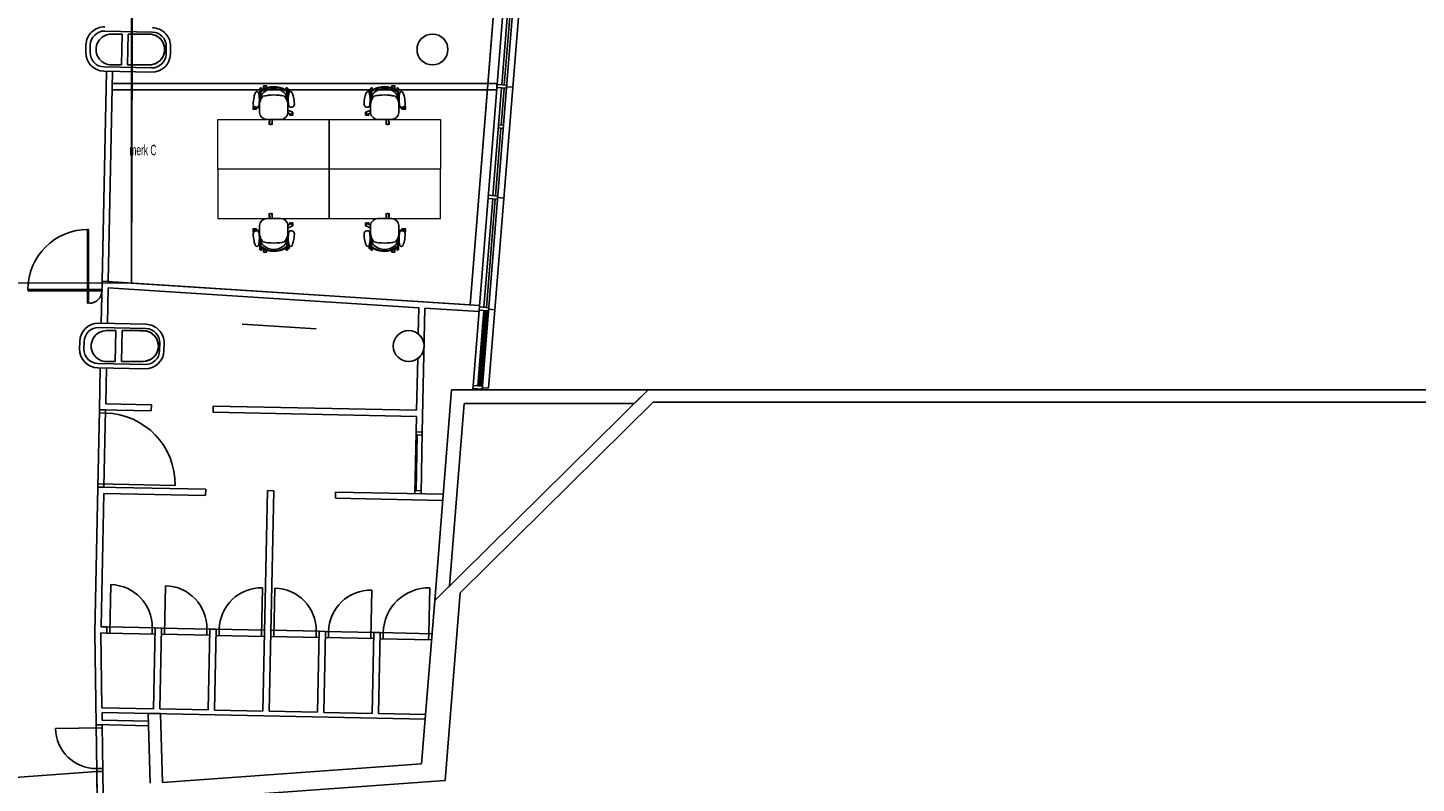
# Model space of a CAD drawing. Header units: millimetres. Extents: x -1028 to 65307, y -49677 to 1140.
# Tile 4 of 8: x 19504 to 41978, y -30776 to -18548. Entities that reach past the tile are written whole.
import ezdxf
from ezdxf.enums import TextEntityAlignment as Align

# ---------------------------------------------------------------- set-up
doc = ezdxf.new("R2010")
doc.units = ezdxf.units.MM
doc.header["$LTSCALE"] = 200
doc.header["$MEASUREMENT"] = 0
for name, color, linetype in [('AHREND', 8, 'CONTINUOUS'), ('furniture', 8, 'CONTINUOUS'), ('IMPORTED_2DE_', 8, 'CONTINUOUS'), ('NIEUW_2DE', 8, 'CONTINUOUS'), ('orlando', 8, 'CONTINUOUS')]:
    doc.layers.add(name, color=color, linetype=linetype)
doc.styles.get("Standard").update_dxf_attribs({"font": 'txt', "width": 0.6})

# ---------------------------------------------------------------- blocks, each defined once
blk = doc.blocks.new('A$C547B0E46')
at = {"layer": 'orlando', "linetype": 'Continuous', "lineweight": 0}
for points in [[(0, 0), (-800, 0), (-800, -1800), (0, -1800)], [(0, 0), (800, 0), (800, -1800), (0, -1800)]]:
    blk.add_lwpolyline(points, close=True, dxfattribs=at)
blk = doc.blocks.new('A$C43F57C76')
at = {"layer": 'AHREND', "color": 0, "linetype": 'Continuous'}
for points in [[(216, 290), (216, 303), (166, 303), (166, 288), (168, 288), (168, 266), (166, 266), (166, 251), (185, 251)], [(181, 274), (193, 198)], [(-76, 30), (-76, 43), (-26, 43)], [(-76, 3), (-76, -9), (-31, -9)], [(0, 27), (-57, 36)], [(-26, 31), (-26, 43)], [(233, 198), (232, 208)], [(264, 204), (264, 196)], [(330, 200), (330, 196)], [(370, 147), (370, 168), (349, 168), (349, 186), (370, 196)], [(521, 128), (492, 113)], [(497, 115), (497, 120), (495, 120), (495, 135), (545, 135), (545, 123)], [(539, 92), (503, 73)], [(545, 97), (545, 83), (521, 83)], [(-63, -4), (0, -14)], [(370, -213), (370, -233), (349, -233), (349, -252), (370, -261)], [(97, -288), (72, -288), (72, -303), (74, -303), (74, -325), (72, -325)], [(72, -325), (72, -340), (122, -340), (122, -326)], [(111, -262), (90, -304)], [(124, -323), (155, -263)], [(264, -261), (264, -270)], [(330, -261), (330, -266)], [(439, -267), (437, -267), (437, -282), (487, -282), (487, -268)], [(439, -259), (439, -267)], [(458, -269), (447, -259)]]:
    blk.add_lwpolyline(points, dxfattribs=at)
for points in [[(217, 290, 0.775278), (181, 274)], [(200, 258, -0.414572), (248, 300, -0.043091), (363, 287, -0.072923), (441, 261), (442, 260, -0.276476), (454, 240, -0.379387), (437, 216, -0.063182), (330, 200, -0.044762), (221, 210, -0.345868), (200, 235, -0.061855), (200, 258)], [(-57, 36, 1.043438), (-63, -4)], [(378, 140, -0.117595), (379, -205, -0.185034), (240, -263), (120, -263), (111, -262, -0.377232), (0, -138), (0, 79, -0.384639), (116, 197), (122, 197), (233, 198), (235, 198, -0.116107), (330, 174, -0.05651), (370, 147, -0.012874), (378, 140)], [(458, 168), (513, 168), (513, 183, 0.237391), (505, 192), (370, 194), (370, 196), (330, 196), (330, 174)], [(452, -243, 0.357822), (451, 177), (450, 177), (385, 177, 0.419316), (373, 160, -0.133147), (373, -229, 0.380729), (382, -243), (452, -243)], [(373, -234), (397, -234, 0.087671), (437, -202, 0.381341), (436, 136, 0.058054), (397, 168), (373, 168)], [(443, 177), (443, 181, -0.393455), (451, 187), (466, 188, -0.293235), (473, 181), (473, 168)], [(459, 167), (459, 167), (477, 167, -0.279662), (477, -233), (459, -233)], [(539, 92, 0.990815), (521, 128)], [(90, -304, 0.997124), (124, -323)], [(221, -276, -0.017734), (264, -270, -0.027035), (330, -266, -0.063182), (437, -282, -0.379387), (454, -306, -0.276476), (442, -326), (441, -327, -0.072923), (363, -353, -0.041535), (252, -366, -0.001397), (249, -366, -0.414572), (200, -324, -0.061855), (200, -301, -0.345868), (221, -276)], [(330, -240), (330, -261), (370, -261), (370, -260), (505, -258, 0.237391), (513, -249), (513, -233), (459, -234)], [(443, -243), (443, -246, 0.393455), (451, -253), (466, -253, 0.293235), (473, -246), (473, -234)], [(458, -269, 0.592068), (492, -258)]]:
    blk.add_lwpolyline(points, format="xyb", dxfattribs=at)
blk = doc.blocks.new('A$C5B9171E2')
at = {"layer": 'orlando'}
for p, rotation in [((-930, 800), 89.99999999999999), ((930, -800), 270)]:
    blk.add_blockref('A$C43F57C76', p, dxfattribs=dict(at, rotation=rotation))
at = {"layer": 'orlando', "xscale": -1}
for p, rotation in [((930, 800), 270), ((-930, -800), 90)]:
    blk.add_blockref('A$C43F57C76', p, dxfattribs=dict(at, rotation=rotation))

msp = doc.modelspace()

# ---------------------------------------------------------------- linework, layer by layer
at = {"layer": 'IMPORTED_2DE_'}
for p, q in [((27475.43, -12943.9), (26665.97, -23032.5)), ((27612.97, -13105.4), (26706.11, -24407.72)), ((27767.47, -13117.8), (26861.61, -24407.72)), ((27846.75, -13379.99), (26963.91, -24382.93)), ((27317.34, -17727.57), (27177.38, -19471.97)), ((27305.23, -18378.69), (27217.25, -19475.17)), ((21520.98, -18618.18), (20751.14, -18602.14)), ((20854.85, -18650), (21030.21, -18650)), ((21019.79, -19150), (21030.21, -18650)), ((21119.81, -19150), (21130.23, -18650)), ((21130.24, -18650), (21119.82, -19150)), ((21130.24, -18650), (21470, -18650)), ((21300.12, -18650), (21130.24, -18650)), ((21418.997, -18653.06), (21300.12, -18650)), ((20443.92, -18945.82), (20446.42, -18825.84)), ((20513.91, -18947.28), (20516.41, -18827.3)), ((21508.997, -18653.06), (21418.997, -18653.06)), ((21588.997, -18680.137), (21508.997, -18653.06)), ((21656.032, -18732.991), (21588.997, -18680.137)), ((21690.927, -18782.991), (21656.032, -18732.991)), ((21717.245, -18862.991), (21690.927, -18782.991)), ((21718.941, -18922.991), (21717.245, -18862.991)), ((21743.64, -18972.9), (21746.14, -18852.92)), ((21813.62, -18974.36), (21816.12, -18854.38)), ((21600, -19113.542), (21659.562, -19062.991)), ((21659.562, -19062.991), (21695.848, -19007.205)), ((21695.848, -19007.205), (21718.941, -18922.991)), ((21507.44, -19268.04), (20737.6, -19252)), ((21508.9, -19198.06), (20739.06, -19182.02)), ((20854.85, -19150), (21019.79, -19150)), ((21119.82, -19150), (21508.997, -19146.94)), ((21119.82, -19150), (21470, -19150)), ((21508.997, -19146.94), (21600, -19113.542)), ((27173.38, -19521.8), (27033.42, -21266.2)), ((27253.12, -19528.21), (27098.62, -19515.81)), ((27257.12, -19478.37), (27102.62, -19465.97)), ((27213.25, -19525), (27165.27, -20123.08)), ((27354.8, -19511.28), (27255.12, -19503.28)), ((27161.26, -20172.92), (27073.28, -21269.4)), ((27201.13, -20176.12), (27121.39, -20169.72)), ((27205.13, -20126.28), (27125.39, -20119.88)), ((27029.42, -21316.04), (26888.44, -23073.02)), ((27069.29, -21319.24), (26928.31, -23076.22)), ((27109.16, -21322.44), (26954.66, -21310.04)), ((27113.16, -21272.6), (26958.66, -21260.2)), ((27210.84, -21305.52), (27111.16, -21297.52)), ((20692.78, -23333), (20707, -22650)), ((26815.68, -23042.11), (20707, -22649.99)), ((20792.75, -23335.08), (20804.81, -22756.48)), ((25832.3, -23079.2), (20804.8, -22756.48)), ((25823.47, -23503.12), (25832.31, -23079.2)), ((25890.4, -25091.63), (25932.2, -23085.59)), ((26809.27, -23141.91), (25932.19, -23085.61)), ((26884.44, -23122.86), (26786.5, -24343.62)), ((26904.37, -23124.46), (26806.43, -24345.22)), ((26815.68, -23042.11), (26809.28, -23141.91)), ((26810.48, -23116.92), (26964.18, -23129.26)), ((26814.48, -23067.08), (26968.18, -23079.42)), ((26924.31, -23126.06), (26826.37, -24346.82)), ((26944.25, -23127.66), (26846.31, -24348.42)), ((26966.19, -23104.34), (27065.87, -23112.34)), ((21417.44, -23348.1), (20652.6, -23332.16)), ((24172.27634, -23423.56766), (22974.74053, -23346.6967)), ((21415.98, -23418.08), (20651.14, -23402.14)), ((20774.85, -23450), (20930.21, -23450)), ((20919.79, -23950), (20930.21, -23450)), ((21019.81, -23950), (21030.23, -23450)), ((21030.24, -23450), (21019.82, -23950)), ((21030.24, -23450), (21370, -23450)), ((21200.12, -23450), (21030.24, -23450)), ((21318.997, -23453.06), (21200.12, -23450)), ((21408.997, -23453.06), (21318.997, -23453.06)), ((21488.997, -23480.137), (21408.997, -23453.06)), ((21556.032, -23532.991), (21488.997, -23480.137)), ((21590.927, -23582.991), (21556.032, -23532.991)), ((21617.245, -23662.991), (21590.927, -23582.991)), ((20343.92, -23745.82), (20346.42, -23625.84)), ((20413.91, -23747.28), (20416.41, -23627.3)), ((21559.562, -23862.991), (21595.848, -23807.205)), ((21595.848, -23807.205), (21618.941, -23722.991)), ((21618.941, -23722.991), (21617.245, -23662.991)), ((21638.64, -23772.8), (21641.14, -23652.82)), ((21708.62, -23774.25), (21711.12, -23654.27)), ((21403.9, -23997.96), (20639.06, -23982.02)), ((20774.85, -23950), (20919.79, -23950)), ((21019.82, -23950), (21408.997, -23946.94)), ((21019.82, -23950), (21370, -23950)), ((21408.997, -23946.94), (21500, -23913.542)), ((21500, -23913.542), (21559.562, -23862.991)), ((25797.71, -24739.62), (25815.13, -23903.1)), ((21402.44, -24067.93), (20637.6, -24051.99)), ((20663.61, -24732.69), (20677.77, -24052.83)), ((20765.67, -24634.79), (20777.75, -24054.91)), ((29543.4, -24407.71), (26091.28, -27819.29)), ((26365.02, -24407.71), (26091.28, -27819.29)), ((26365.02, -24407.71), (29543.4, -24407.71)), ((26708.54, -24387.51), (26862.24, -24399.85)), ((26712.53, -24337.67), (26866.23, -24350.01)), ((26864.24, -24374.92), (26963.92, -24382.92)), ((29543.41, -24407.71), (29320.79, -24627.71)), ((29543.4, -24407.71), (48775.34, -24407.71)), ((21505.51, -24650.2), (20765.67, -24634.78)), ((21503.43, -24750.18), (21505.51, -24650.2)), ((22503.21, -24771.01), (22505.29, -24671.03)), ((25797.71, -24739.63), (22505.29, -24671.03)), ((26568.08, -24627.71), (26331, -27582.39)), ((29625.55, -24607.71), (26502.63, -27693.97)), ((26568.07, -24627.71), (29320.79, -24627.71)), ((29625.54, -24607.71), (48572.88, -24607.71)), ((20663.61, -24732.69), (20637.57, -25982.41)), ((20762.55, -24784.75), (20662.57, -24782.67)), ((21503.43, -24750.18), (20663.61, -24732.68)), ((20763.59, -24734.76), (20663.61, -24732.68)), ((20737.55, -25984.49), (20763.59, -24734.77)), ((25795.63, -24839.6), (22503.21, -24771)), ((25790.42, -25089.54), (25795.62, -24839.6)), ((25769.6, -26089.33), (25790.42, -25089.55)), ((25789.38, -25139.54), (25889.36, -25141.62)), ((25790.42, -25089.55), (25890.4, -25091.63)), ((25790.42, -25089.55), (25890.4, -25091.63)), ((25790.63, -26039.75), (25809.37, -25139.95)), ((25869.58, -26091.41), (25890.4, -25091.63)), ((20588.42, -28341.9), (20637.58, -25982.42)), ((22385.45, -26018.83), (20637.57, -25982.41)), ((20637.58, -25982.41), (20737.56, -25984.49)), ((20638.62, -25932.42), (21888.34, -25958.46)), ((22385.45, -26018.82), (22383.37, -26118.8)), ((23385.24, -26039.66), (23310.88, -29608.88)), ((23485.21, -26041.74), (23385.23, -26039.66)), ((23485.21, -26041.74), (23410.85, -29610.96)), ((24485, -26062.56), (24482.92, -26162.54)), ((26229.32, -26098.91), (24485, -26062.57)), ((25770.63, -26039.34), (25870.61, -26041.42)), ((20690.48, -28244.01), (20735.48, -26084.47)), ((22383.37, -26118.81), (20735.47, -26084.47)), ((26221.31, -26198.76), (24482.91, -26162.54)), ((25769.59, -26089.33), (25869.57, -26091.41)), ((26229.33, -26098.9), (26221.31, -26198.76)), ((20831.88, -28346.97), (20848.22, -27562.23)), ((21716.6, -28365.4), (21732.94, -27580.66)), ((23286.09, -28398.1), (23302.43, -27613.36)), ((23486.05, -28402.26), (23502.39, -27617.52)), ((26013.6, -27613.98), (25998.18, -28354.58)), ((26331, -27582.4), (26091.28, -27819.3)), ((25055.54, -28434.96), (25071.88, -27650.22)), ((26091.28, -27819.3), (25879.32, -30461.04)), ((26502.62, -27693.97), (26258.66, -30734.59)), ((20783.96, -28245.95), (20690.48, -28244.01)), ((20783.97, -28245.95), (20781.89, -28345.93)), ((20783.97, -28245.95), (20781.89, -28345.93)), ((20783.97, -28245.96), (21568.71, -28262.3)), ((21518.72, -28261.26), (21516.64, -28361.24)), ((21568.71, -28262.3), (21541.43, -29572.02)), ((21568.71, -28262.3), (21566.63, -28362.28)), ((21668.69, -28264.38), (21568.71, -28262.3)), ((21668.69, -28264.38), (21641.41, -29574.1)), ((21668.69, -28264.38), (21666.61, -28364.36)), ((21668.7, -28264.39), (22453.44, -28280.73)), ((22403.45, -28279.69), (22401.37, -28379.67)), ((22453.44, -28280.73), (22426.16, -29590.45)), ((22453.44, -28280.73), (22451.36, -28380.71)), ((22553.42, -28282.81), (22453.44, -28280.73)), ((22553.41, -28282.81), (22526.13, -29592.53)), ((22553.42, -28282.81), (22551.34, -28382.79)), ((23338.16, -28299.16), (22553.42, -28282.82)), ((22603.4, -28283.86), (22601.32, -28383.84)), ((23336.08, -28399.14), (23338.16, -28299.16)), ((23436.06, -28401.23), (23438.14, -28301.25)), ((23438.14, -28301.25), (24222.88, -28317.59)), ((20609.14, -29827.66), (20588.42, -28341.9)), ((20705.34, -29554.6), (20688.44, -28342.24)), ((20781.88, -28345.93), (20688.46, -28343.99)), ((21566.63, -28362.27), (20781.89, -28345.93)), ((22451.35, -28380.71), (21666.61, -28364.37)), ((22551.34, -28382.8), (23336.08, -28399.14)), ((24220.8, -28417.57), (23436.06, -28401.23)), ((24172.9, -28316.55), (24170.82, -28416.53)), ((24222.88, -28317.59), (24195.6, -29627.31)), ((24222.88, -28317.59), (24220.8, -28417.57)), ((24322.87, -28319.68), (24222.89, -28317.6)), ((24322.86, -28319.68), (24295.58, -29629.4)), ((24322.86, -28319.68), (24320.78, -28419.66)), ((24320.78, -28419.66), (25105.52, -28436)), ((25107.61, -28336.02), (24322.87, -28319.68)), ((24372.85, -28320.72), (24370.77, -28420.7)), ((25107.61, -28336.03), (25080.33, -29645.75)), ((25105.53, -28436.01), (25107.61, -28336.03)), ((25207.59, -28338.11), (25107.61, -28336.03)), ((25207.59, -28338.11), (25180.31, -29647.83)), ((26040.24, -28455.48), (25205.5, -28438.08)), ((25207.59, -28338.11), (25205.51, -28438.09)), ((26048.25, -28355.63), (25207.59, -28338.11)), ((25257.58, -28339.15), (25255.5, -28439.13)), ((25998.18, -28354.58), (25990.16, -28454.44)), ((26048.26, -28355.62), (26040.24, -28455.48)), ((21541.43, -29572.02), (20705.35, -29554.6)), ((25937.29, -29738.61), (20706.39, -29629.63)), ((20708.13, -29754.7), (20706.39, -29629.64)), ((21652.53, -29649.35), (21452.33, -29645.17)), ((21483.92, -30776.44), (21452.34, -29645.18)), ((22426.15, -29590.44), (21641.41, -29574.1)), ((21683.6, -30762.11), (21652.52, -29649.35)), ((23310.87, -29608.88), (22526.13, -29592.54)), ((24195.6, -29627.31), (23410.86, -29610.97)), ((25080.32, -29645.74), (24295.58, -29629.4)), ((25943.3, -29663.72), (25180.3, -29647.82)), ((25943.29, -29663.72), (25937.29, -29738.62)), ((20709.88, -29879.73), (19953.2, -29890.29)), ((21457.92, -29845.33), (20609.14, -29827.65)), ((20609.14, -29827.65), (20619.74, -30587.81)), ((20609.14, -29827.66), (20709.18, -29829.74)), ((20709.18, -29829.73), (20609.18, -29831.13)), ((21455.83, -29770.28), (20708.13, -29754.7)), ((20709.18, -29829.74), (20719.74, -30586.42)), ((21455.82, -29770.28), (21457.92, -29845.34)), ((20619.04, -30537.82), (20719.04, -30536.42)), ((25879.32, -30461.03), (21683.6, -30762.11)), ((20619.74, -30587.82), (14433.7, -31031.72)), ((20619.74, -30587.82), (20719.74, -30586.42)), ((20619.74, -30587.82), (20719.74, -30586.42)), ((20619.74, -30587.81), (20623.24, -30838.21)), ((20625.33, -30988.44), (20619.75, -30587.82)), ((20725.28, -30984.16), (20719.74, -30586.42)), ((26258.66, -30734.58), (21691.98, -31062.28))]:
    msp.add_line(p, q, dxfattribs=at)
for centre in [(26054.52, -18900), (25669.39, -23700)]:
    msp.add_circle(centre, 250, dxfattribs=at)
for centre, radius, start, end in [((20746.36, -18832.09), 299.995, 88.806232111, 178.806232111), ((20746.36, -18832.09), 230, 88.806666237, 178.806666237), ((20860.06, -18900), 250.054, 88.80612877, 271.19387123), ((21470, -18900), 250, 270, 90), ((21516.19, -18848.13), 230, 358.806666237, 88.806666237), ((21516.19, -18848.13), 299.995, 358.806232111, 88.806232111), ((20743.86, -18952.07), 299.995, 178.806232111, 268.806232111), ((20743.86, -18952.07), 230, 178.806666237, 268.806666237), ((21513.69, -18968.11), 299.985, 268.806192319, 358.806192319), ((21513.69, -18968.11), 229.99, 268.806614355, 358.806614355), ((20646.36, -23632.09), 299.985, 88.806192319, 178.806192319), ((21411.19, -23648.03), 299.995, 358.806232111, 88.806232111), ((20646.36, -23632.09), 230, 88.806666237, 178.806666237), ((20780.06, -23700), 250.054, 88.80612877, 271.19387123), ((21370, -23700), 250, 270, 90), ((21411.19, -23648.03), 229.99, 358.806614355, 88.806614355), ((25669.39, -23700), 250.002, 305.661562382, 51.951568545), ((20643.86, -23752.07), 299.995, 178.806232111, 268.806232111), ((20643.86, -23752.07), 230, 178.806666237, 268.806666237), ((21408.69, -23768), 299.995, 268.806232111, 358.806232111), ((21408.69, -23768), 229.99, 268.806614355, 358.806614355), ((20738.6, -25934.5), 1149.989, 358.806655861, 88.806655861), ((20833.96, -28246.99), 684.909, 358.806162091, 88.806162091), ((21718.68, -28265.42), 684.909, 358.806162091, 88.806162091), ((23288.17, -28298.12), 684.909, 88.806162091, 178.806162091), ((23488.13, -28302.29), 684.909, 358.806162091, 88.806162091), ((25998.18, -28354.58), 740.751, 88.806430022, 178.806430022), ((25057.62, -28334.99), 684.909, 88.806162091, 178.806162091), ((20609.89, -29881.13), 656.754, 180.799152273, 270.799152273)]:
    msp.add_arc(centre, radius, start, end, dxfattribs=at)
at = {"layer": 'NIEUW_2DE'}
for p, q in [((20777.757, -19253.724), (20707, -22649.99)), ((20877.734, -19255.834), (20806.978, -22652.073)), ((27093.997, -19452.853), (20872.588, -19452.853)), ((20872.588, -19452.853), (20872.588, -19552.853)), ((27093.997, -19552.853), (27093.997, -19452.853)), ((20872.588, -19552.853), (27093.997, -19552.853)), ((20488.997, -21811.186), (20468.997, -21811.186)), ((20468.997, -21811.186), (20468.997, -23006.491)), ((20488.997, -23006.491), (20488.997, -21811.186)), ((20707, -22786.491), (19511.695, -22786.491)), ((19511.695, -22786.491), (19511.695, -22806.491)), ((19511.695, -22806.491), (20707, -22806.491)), ((20707, -22806.491), (20707, -22786.491)), ((20804.8, -22756.48), (25832.31, -23079.2)), ((20468.997, -23006.491), (20488.997, -23006.491))]:
    msp.add_line(p, q, dxfattribs=at)
for centre, radius, start, end in [((20482, -22786.491), 975.305, 90, 180), ((20502, -22806.491), 200.998, 270, 0)]:
    msp.add_arc(centre, radius, start, end, dxfattribs=at)
at = {"layer": 'orlando', "flags": 128}
for points in [[(43124.17993, -8840.34896), (26402.81929, -7411.3059), (25252.54669, -7645.21358), (24355.99769, -7950.19291), (23688.3549, -8274.23342), (22906.259, -8884.19208), (22410.29557, -9436.96718), (22009.71, -10027.86466), (21723.57725, -10561.57845), (21513.74657, -11038.10869), (21265.76514, -12105.53641), (21208.53859, -12810.80111), (21183.88982, -22680.36565), (13500, -22672.99)], [(21183.88982, -22680.36565), (21183.88982, -12869.54474), (21265.76514, -12105.53641), (21513.74657, -11038.10869), (22009.71, -10027.86466), (22658.27728, -9160.57963), (23297.30695, -8579.21275), (24355.99769, -7950.19291), (25252.54669, -7645.21358), (26402.81929, -7411.3059), (43124.17993, -8840.34896), (55663.45569, -9846.45335), (55233.19218, -15171.05614), (27475.43, -12943.9), (26665.97, -23032.5), (21180.15414, -22680.36206)]]:
    msp.add_lwpolyline(points, dxfattribs=at)

# ---------------------------------------------------------------- block references
at = {"layer": 'furniture', "xscale": -1, "rotation": 90}
for p in [(22583.04407, -20834.35133), (24383.04407, -20834.35133)]:
    msp.add_blockref('A$C547B0E46', p, dxfattribs=at)
at = {"layer": 'orlando'}
msp.add_blockref('A$C5B9171E2', (24383.04407, -20834.35133), dxfattribs=at)

# ---------------------------------------------------------------- texts
at = {"layer": 'NIEUW_2DE', "width": 0.6}
msp.add_text('merk C', height=169.334, dxfattribs=at).set_placement((21149.217, -20442.548), align=Align.TOP_LEFT)

doc.saveas('drawing.dxf')
